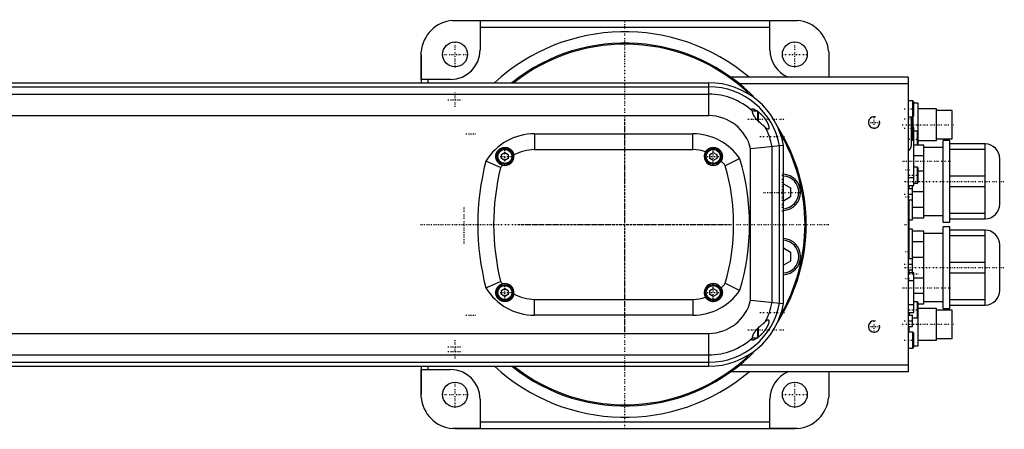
# Model space of a CAD drawing. Extents: x -702 to 168, y -90 to 90.
# Tile 5 of 5: x -267 to 168, y -90 to 90. Entities that reach past the tile are written whole.
import ezdxf

# ---------------------------------------------------------------- set-up
doc = ezdxf.new("R2010")
doc.units = 0
doc.linetypes.add('CENTER', pattern=[1.5, 0.45, -0.5, 0.05, -0.5])
for name, color, linetype in [('AM_0', 7, 'CONTINUOUS'), ('AM_10', 7, 'CONTINUOUS'), ('AM_7', 7, 'CENTER')]:
    doc.layers.add(name, color=color, linetype=linetype)

msp = doc.modelspace()

# ---------------------------------------------------------------- linework, layer by layer
at = {"layer": 'AM_0', "color": 7, "linetype": 'CONTINUOUS'}
for p, q in [((-76.12, 89.96), (-64, 89.96)), ((-75, 90), (75, 90)), ((-64, 89.96), (-64, 77)), ((-64, 87), (64, 87)), ((64, 89.96), (76.12, 89.96)), ((64, 77), (64, 89.96)), ((-90, 75), (-90, 62.5)), ((-89.96, 64), (-89.96, 76.12)), ((89.96, 76.12), (89.96, 65)), ((90, 75), (90, 65)), ((-427, 62.5), (37, 62.5)), ((-77, 64), (-89.96, 64)), ((-87, 64), (-87, 62.5)), ((37, 48), (37, 62.5)), ((125, 65), (46.64, 65)), ((125, 62), (50.56, 62)), ((125, 65), (125, -65)), ((-392.66, 60.75), (37, 60.75)), ((-344.7, 57.5), (37, 57.5)), ((127.1, 54.5), (125, 54.5)), ((127.5, 54.1), (127.1, 54.5)), ((127.1, 47.5), (127.1, 54.5)), ((127.5, 47.9), (127.5, 54.1)), ((129.5, 53.5), (127.5, 53.5)), ((129.5, 35), (129.5, 53.5)), ((-324.84, 48), (37, 48)), ((58.6, 50), (56.28, 50)), ((59, 49.6), (58.6, 50)), ((58.6, 45.85), (58.6, 50)), ((59, 45.43), (59, 49.6)), ((127.1, 47.5), (127.5, 47.9)), ((137.5, 51), (129.5, 51)), ((137.5, 37), (137.5, 51)), ((144.5, 50.25), (137.5, 50.25)), ((144.5, 37.75), (144.5, 50.25)), ((125, 47.5), (127.1, 47.5)), ((126.5, 35), (126.5, 47.51)), ((126.7, 37), (126.7, 47.51)), ((127.2, 37.5), (127.2, 47.5)), ((-40, 40), (30, 40)), ((-40, 40), (-40, 33)), ((30, 33), (30, 40)), ((127.5, 42.74), (127.2, 42.74)), ((127.2, 39.34), (127.5, 39.34)), ((127.5, 17.26), (127.5, 42.74)), ((129.1, 41.17), (127.5, 41.17)), ((129.5, 40.77), (129.1, 41.17)), ((129.1, 35), (129.1, 41.17)), ((126.5, 37), (126.7, 37)), ((132, 35), (127.5, 35)), ((129.5, 37), (137.5, 37)), ((132, 3), (132, 35)), ((137.5, 37.75), (144.5, 37.75)), ((143.5, 37), (140.5, 37)), ((140.5, 1), (140.5, 37)), ((143.5, 1), (143.5, 37)), ((159, 35.5), (143.5, 35.5)), ((159, 2.5), (159, 35.5)), ((-54.5, 30.87), (-53, 31.73)), ((-54.5, 29.13), (-54.5, 30.87)), ((-53, 31.73), (-51.5, 30.87)), ((-51.5, 30.87), (-51.5, 29.13)), ((-40, 33), (30, 33)), ((37.5, 30.87), (39, 31.73)), ((37.5, 29.13), (37.5, 30.87)), ((39, 31.73), (40.5, 30.87)), ((40.5, 30.87), (40.5, 29.13)), ((70, 34.77), (55.5, 33.33)), ((55.5, -33.33), (55.5, 33.33)), ((65, -34.32), (65, 34.32)), ((68.25, -34.61), (68.25, 34.61)), ((70, -34.77), (70, 34.77)), ((127.5, 30.49), (132, 30.49)), ((140.5, 34), (132, 34)), ((143.5, 33.2), (159, 33.2)), ((-54.89, 25.11), (-61.39, 27.93)), ((-53, 28.27), (-54.5, 29.13)), ((-51.5, 29.13), (-53, 28.27)), ((39, 28.27), (37.5, 29.13)), ((40.5, 29.13), (39, 28.27)), ((50.69, 29.03), (44.32, 25.91)), ((165.5, 9), (165.5, 29)), ((129.1, 25.25), (127.5, 25.25)), ((129.5, 24.85), (129.1, 25.25)), ((129.1, 18.25), (129.1, 25.25)), ((129.5, 18.65), (129.5, 24.85)), ((132, 23.51), (129.5, 23.51)), ((70, 17.95), (73.07, 16.18)), ((125, 20.66), (127.5, 20.66)), ((127.5, 18.25), (129.1, 18.25)), ((129.1, 18.25), (129.5, 18.65)), ((159, 21.3), (143.5, 21.3)), ((73.07, 16.18), (73.07, 12.13)), ((125, 17.26), (127.5, 17.26)), ((125, 15.85), (127, 15.85)), ((125, 13.35), (127, 13.35)), ((125.5, 15.87), (125.5, 17.27)), ((127, 10.85), (127, 17.26)), ((127, 14.49), (132, 14.49)), ((143.5, 16.7), (159, 16.7)), ((73.07, 12.13), (70, 10.36)), ((125, 10.85), (127, 10.85)), ((125.5, -15.02), (125.5, 10.86)), ((127, 2), (127, 10.84)), ((132, 7.51), (127, 7.51)), ((159, 4.8), (143.5, 4.8)), ((125.5, 2), (127, 2)), ((127, 3), (132, 3)), ((132, 4), (140.5, 4)), ((140.5, 1), (143.5, 1)), ((143.5, 2.5), (159, 2.5)), ((127, -2), (125.5, -2)), ((127, -21.26), (127, -2)), ((132, -3), (127, -3)), ((132, -35), (132, -3)), ((140.5, -4), (132, -4)), ((143.5, -1), (140.5, -1)), ((140.5, -37), (140.5, -1)), ((143.5, -37), (143.5, -1)), ((159, -2.5), (143.5, -2.5)), ((159, -35.5), (159, -2.5)), ((127, -7.51), (132, -7.51)), ((143.5, -4.8), (159, -4.8)), ((70, -10.36), (73.07, -12.13)), ((73.07, -12.13), (73.07, -16.18)), ((165.5, -29), (165.5, -9)), ((73.07, -16.18), (70, -17.95)), ((125, -15), (127, -15)), ((132, -14.49), (127, -14.49)), ((159, -16.7), (143.5, -16.7)), ((125, -17.5), (127, -17.5)), ((125, -20), (127, -20)), ((127.5, -21.26), (125, -21.26)), ((125.5, -21.28), (125.5, -20)), ((127.5, -38.74), (127.5, -21.26)), ((143.5, -21.3), (159, -21.3)), ((-61.39, -27.93), (-54.89, -25.11)), ((44.32, -25.91), (50.69, -29.03)), ((125, -24.66), (127.5, -24.66)), ((127.5, -23.51), (132, -23.51)), ((-54.5, -29.13), (-53, -28.27)), ((-54.5, -30.87), (-54.5, -29.13)), ((-53, -28.27), (-51.5, -29.13)), ((-51.5, -29.13), (-51.5, -30.87)), ((37.5, -29.13), (39, -28.27)), ((37.5, -30.87), (37.5, -29.13)), ((39, -28.27), (40.5, -29.13)), ((40.5, -29.13), (40.5, -30.87)), ((-53, -31.73), (-54.5, -30.87)), ((-51.5, -30.87), (-53, -31.73)), ((-40, -40), (-40, -33)), ((-40, -33), (30, -33)), ((30, -33), (30, -40)), ((39, -31.73), (37.5, -30.87)), ((40.5, -30.87), (39, -31.73)), ((55.5, -33.33), (70, -34.77)), ((132, -30.49), (127.5, -30.49)), ((129.1, -34.17), (127.5, -34.17)), ((129.5, -34.57), (129.1, -34.17)), ((129.1, -41.17), (129.1, -34.17)), ((129.5, -53.5), (129.5, -34.57)), ((132, -34), (140.5, -34)), ((159, -33.2), (143.5, -33.2)), ((125, -35.34), (127.5, -35.34)), ((125, -38.74), (127.5, -38.74)), ((125.5, -40.03), (125.5, -38.78)), ((125.6, -40), (125.6, -38.74)), ((129.5, -35), (132, -35)), ((137.5, -37), (129.5, -37)), ((137.5, -51), (137.5, -37)), ((144.5, -37.75), (137.5, -37.75)), ((140.5, -37), (143.5, -37)), ((143.5, -35.5), (159, -35.5)), ((144.5, -50.25), (144.5, -37.75)), ((30, -40), (-40, -40)), ((125, -40), (127, -40)), ((125, -42.5), (127, -42.5)), ((127, -45), (127, -40)), ((127, -41.17), (129.1, -41.17)), ((129.1, -41.17), (129.5, -40.77)), ((58.6, -50), (58.6, -45.85)), ((59, -49.6), (59, -45.43)), ((125, -45), (127, -45)), ((127.1, -47.5), (125, -47.5)), ((125.5, -47.5), (125.5, -45.04)), ((127.5, -47.9), (127.1, -47.5)), ((127.1, -54.5), (127.1, -47.5)), ((-324.84, -48), (37, -48)), ((37, -62.5), (37, -48)), ((56.28, -50), (58.6, -50)), ((58.6, -50), (59, -49.6)), ((127.5, -54.1), (127.5, -47.9)), ((129.5, -51), (137.5, -51)), ((137.5, -50.25), (144.5, -50.25)), ((125, -54.5), (127.1, -54.5)), ((127.1, -54.5), (127.5, -54.1)), ((127.5, -53.5), (129.5, -53.5)), ((-392.66, -60.75), (37, -60.75)), ((-344.7, -57.5), (37, -57.5)), ((-427, -62.5), (37, -62.5)), ((-90, -62.5), (-90, -75)), ((-89.96, -76.12), (-89.96, -64)), ((-89.96, -64), (-77, -64)), ((-87, -62.5), (-87, -64)), ((125, -65), (46.64, -65)), ((125, -62), (50.56, -62)), ((89.96, -65), (89.96, -76.12)), ((90, -65), (90, -75)), ((-64, -77), (-64, -89.96)), ((64, -89.96), (64, -77)), ((-64, -89.96), (-76.12, -89.96)), ((-75, -90), (75, -90)), ((-64, -87), (64, -87)), ((76.12, -89.96), (64, -89.96))]:
    msp.add_line(p, q, dxfattribs=at)
for points in [[(-76.12, 89.96, 0), (-75.93, 89.97, 0), (-75.56, 89.99, 0), (-75.18, 90, 0), (-75, 90, 0)], [(75, 90, 0), (75.18, 90, 0), (75.56, 89.99, 0), (75.93, 89.97, 0), (76.12, 89.96, 0)], [(-90, 75, 0), (-90, 75.18, 0), (-89.99, 75.56, 0), (-89.97, 75.93, 0), (-89.96, 76.12, 0)], [(89.96, 76.12, 0), (89.97, 75.93, 0), (89.99, 75.56, 0), (90, 75.18, 0), (90, 75, 0)], [(56.29, 49.98, 0), (56.25, 50.04, 0), (56.2, 50.14, 0), (56.14, 50.24, 0), (56.12, 50.28, 0), (56.09, 50.33, 0), (56.05, 50.42, 0), (56.02, 50.5, 0), (56, 50.58, 0), (55.98, 50.65, 0), (55.97, 50.72, 0), (55.97, 50.75, 0), (55.97, 50.77, 0), (55.98, 50.83, 0), (56, 50.87, 0), (56.02, 50.91, 0), (56.05, 50.94, 0), (56.09, 50.96, 0), (56.11, 50.97, 0), (56.13, 50.98, 0), (56.19, 50.99, 0), (56.24, 51, 0), (56.28, 51, 0)], [(56.28, 51, 0), (56.31, 51, 0), (56.4, 50.99, 0), (56.49, 50.98, 0), (56.54, 50.97, 0), (56.59, 50.95, 0), (56.69, 50.92, 0), (56.8, 50.89, 0), (56.91, 50.84, 0), (57.03, 50.8, 0), (57.16, 50.74, 0), (57.22, 50.71, 0), (57.28, 50.68, 0), (57.41, 50.61, 0), (57.54, 50.54, 0), (57.68, 50.47, 0), (57.81, 50.39, 0), (57.94, 50.31, 0), (58.01, 50.27, 0), (58.08, 50.23, 0), (58.21, 50.14, 0), (58.35, 50.05, 0), (58.42, 50, 0)], [(61.81, 43.02, 0), (61.78, 43.04, 0), (61.72, 43.08, 0), (61.66, 43.13, 0), (61.63, 43.15, 0), (61.6, 43.18, 0), (61.54, 43.22, 0), (61.48, 43.27, 0), (61.26, 43.44, 0), (60.87, 43.74, 0), (60.68, 43.9, 0), (60.48, 44.06, 0), (60.09, 44.4, 0), (59.7, 44.76, 0), (59.31, 45.13, 0), (58.92, 45.51, 0), (58.7, 45.74, 0), (58.64, 45.81, 0), (58.58, 45.87, 0), (58.54, 45.91, 0), (58.51, 45.94, 0), (58.45, 46.01, 0), (58.39, 46.08, 0), (58.36, 46.11, 0), (58.33, 46.15, 0), (58.27, 46.21, 0), (58.21, 46.28, 0), (58.18, 46.32, 0), (58.15, 46.35, 0), (58.09, 46.42, 0), (58.03, 46.49, 0), (57.97, 46.56, 0), (57.91, 46.64, 0), (57.85, 46.71, 0), (57.83, 46.74, 0), (57.8, 46.78, 0), (57.74, 46.85, 0), (57.68, 46.93, 0), (57.63, 47, 0), (57.57, 47.07, 0), (57.52, 47.15, 0), (57.49, 47.18, 0), (57.47, 47.22, 0), (57.41, 47.29, 0), (57.36, 47.37, 0), (57.31, 47.44, 0), (57.26, 47.52, 0), (57.21, 47.59, 0), (57.19, 47.63, 0), (57.16, 47.67, 0), (57.12, 47.75, 0), (57.07, 47.82, 0), (57.02, 47.9, 0), (56.98, 47.97, 0), (56.94, 48.05, 0), (56.91, 48.09, 0), (56.89, 48.13, 0), (56.85, 48.2, 0), (56.81, 48.28, 0), (56.77, 48.35, 0), (56.74, 48.43, 0), (56.7, 48.5, 0), (56.68, 48.54, 0), (56.67, 48.58, 0), (56.63, 48.65, 0), (56.6, 48.73, 0), (56.59, 48.77, 0), (56.57, 48.8, 0), (56.54, 48.88, 0), (56.51, 48.95, 0), (56.5, 48.99, 0), (56.49, 49.02, 0), (56.46, 49.1, 0), (56.44, 49.17, 0), (56.42, 49.24, 0), (56.4, 49.31, 0), (56.38, 49.38, 0), (56.37, 49.41, 0), (56.36, 49.45, 0), (56.35, 49.51, 0), (56.33, 49.58, 0), (56.32, 49.64, 0), (56.31, 49.71, 0), (56.3, 49.77, 0), (56.3, 49.8, 0), (56.3, 49.83, 0), (56.29, 49.89, 0), (56.29, 49.95, 0), (56.29, 49.98, 0)], [(59, 49.57, 0), (59.04, 49.54, 0), (59.11, 49.48, 0), (59.19, 49.41, 0), (59.23, 49.38, 0), (59.27, 49.35, 0), (59.35, 49.28, 0), (59.42, 49.22, 0), (59.5, 49.15, 0), (59.58, 49.08, 0), (59.66, 49.02, 0), (59.7, 48.98, 0), (59.74, 48.95, 0), (59.81, 48.87, 0), (59.89, 48.8, 0), (59.97, 48.73, 0), (60.04, 48.66, 0), (60.12, 48.58, 0), (60.16, 48.55, 0), (60.2, 48.51, 0), (60.27, 48.43, 0), (60.35, 48.36, 0), (60.39, 48.32, 0), (60.42, 48.28, 0), (60.5, 48.2, 0), (60.57, 48.12, 0), (60.61, 48.08, 0), (60.65, 48.04, 0), (60.72, 47.96, 0), (60.79, 47.88, 0), (60.87, 47.8, 0), (60.94, 47.72, 0), (61.01, 47.64, 0), (61.04, 47.6, 0), (61.08, 47.56, 0), (61.15, 47.48, 0), (61.21, 47.4, 0), (61.28, 47.32, 0), (61.35, 47.23, 0), (61.41, 47.15, 0), (61.45, 47.11, 0), (61.48, 47.07, 0), (61.54, 46.98, 0), (61.61, 46.9, 0), (61.68, 46.81, 0), (61.74, 46.72, 0), (61.81, 46.63, 0), (61.84, 46.59, 0), (61.87, 46.54, 0), (61.93, 46.45, 0), (62, 46.36, 0), (62.06, 46.27, 0), (62.12, 46.17, 0), (62.18, 46.08, 0), (62.21, 46.03, 0), (62.24, 45.99, 0), (62.3, 45.89, 0), (62.36, 45.8, 0), (62.42, 45.7, 0), (62.48, 45.61, 0), (62.53, 45.51, 0), (62.56, 45.46, 0), (62.59, 45.42, 0), (62.64, 45.32, 0), (62.69, 45.22, 0), (62.72, 45.18, 0), (62.74, 45.13, 0), (62.79, 45.04, 0), (62.84, 44.94, 0), (62.86, 44.89, 0), (62.89, 44.85, 0), (62.93, 44.75, 0), (62.98, 44.66, 0), (63.02, 44.57, 0), (63.06, 44.48, 0), (63.1, 44.39, 0), (63.12, 44.34, 0), (63.13, 44.3, 0), (63.17, 44.21, 0), (63.21, 44.12, 0), (63.24, 44.03, 0), (63.27, 43.95, 0), (63.3, 43.87, 0), (63.31, 43.82, 0), (63.33, 43.78, 0), (63.35, 43.7, 0), (63.38, 43.62, 0), (63.4, 43.54, 0), (63.42, 43.46, 0), (63.45, 43.38, 0), (63.46, 43.35, 0), (63.46, 43.31, 0), (63.48, 43.23, 0), (63.5, 43.16, 0), (63.51, 43.09, 0), (63.52, 43.02, 0), (63.53, 42.95, 0), (63.54, 42.92, 0), (63.54, 42.88, 0), (63.55, 42.82, 0), (63.56, 42.75, 0), (63.56, 42.69, 0), (63.56, 42.64, 0), (63.56, 42.58, 0), (63.56, 42.55, 0), (63.56, 42.53, 0), (63.56, 42.48, 0), (63.55, 42.43, 0), (63.55, 42.41, 0), (63.55, 42.38, 0), (63.54, 42.34, 0), (63.53, 42.3, 0), (63.52, 42.28, 0), (63.52, 42.26, 0), (63.5, 42.22, 0), (63.49, 42.19, 0), (63.47, 42.16, 0), (63.46, 42.13, 0), (63.44, 42.11, 0), (63.43, 42.1, 0), (63.42, 42.09, 0), (63.4, 42.07, 0), (63.38, 42.05, 0), (63.35, 42.04, 0), (63.33, 42.02, 0), (63.3, 42.01, 0), (63.29, 42.01, 0), (63.28, 42.01, 0), (63.25, 42, 0), (63.22, 42, 0), (63.2, 42, 0)], [(63.2, 42, 0), (63.18, 42, 0), (63.12, 42.01, 0), (63.06, 42.02, 0), (63.03, 42.03, 0), (63, 42.04, 0), (62.93, 42.07, 0), (62.86, 42.11, 0), (62.79, 42.15, 0), (62.71, 42.2, 0), (62.64, 42.25, 0), (62.6, 42.28, 0), (62.56, 42.31, 0), (62.47, 42.38, 0), (62.39, 42.45, 0), (62.3, 42.53, 0), (62.22, 42.61, 0), (62.13, 42.69, 0), (62.09, 42.74, 0), (62.04, 42.78, 0), (61.95, 42.87, 0), (61.86, 42.97, 0), (61.81, 43.02, 0)], [(-54.12, 26.16, 0), (-54.21, 26.19, 0), (-54.39, 26.25, 0), (-54.56, 26.32, 0), (-54.65, 26.35, 0), (-54.73, 26.39, 0), (-54.89, 26.48, 0), (-55.05, 26.57, 0), (-55.21, 26.67, 0), (-55.36, 26.77, 0), (-55.5, 26.88, 0), (-55.57, 26.94, 0), (-55.64, 26.99, 0), (-55.77, 27.12, 0), (-55.9, 27.24, 0), (-56.02, 27.37, 0), (-56.13, 27.51, 0), (-56.23, 27.64, 0), (-56.28, 27.71, 0), (-56.33, 27.79, 0), (-56.42, 27.93, 0), (-56.51, 28.08, 0), (-56.55, 28.15, 0), (-56.58, 28.23, 0), (-56.66, 28.38, 0), (-56.72, 28.53, 0), (-56.75, 28.61, 0), (-56.78, 28.68, 0), (-56.83, 28.84, 0), (-56.87, 29, 0), (-56.91, 29.15, 0), (-56.94, 29.31, 0), (-56.96, 29.46, 0), (-56.97, 29.54, 0), (-56.98, 29.62, 0), (-56.99, 29.77, 0), (-57, 29.93, 0), (-57, 30.08, 0), (-56.99, 30.24, 0), (-56.98, 30.39, 0), (-56.97, 30.46, 0), (-56.96, 30.54, 0), (-56.94, 30.68, 0), (-56.91, 30.83, 0), (-56.88, 30.98, 0), (-56.84, 31.12, 0), (-56.8, 31.26, 0), (-56.77, 31.33, 0), (-56.75, 31.4, 0), (-56.7, 31.53, 0), (-56.64, 31.66, 0), (-56.57, 31.8, 0), (-56.51, 31.92, 0), (-56.43, 32.05, 0), (-56.4, 32.11, 0), (-56.36, 32.18, 0), (-56.27, 32.3, 0), (-56.18, 32.42, 0), (-56.09, 32.54, 0), (-55.99, 32.66, 0), (-55.88, 32.77, 0), (-55.83, 32.83, 0), (-55.77, 32.88, 0), (-55.66, 32.99, 0), (-55.55, 33.09, 0), (-55.49, 33.13, 0), (-55.43, 33.18, 0), (-55.3, 33.27, 0), (-55.17, 33.36, 0), (-55.11, 33.4, 0), (-55.04, 33.44, 0), (-54.91, 33.51, 0), (-54.78, 33.58, 0), (-54.65, 33.65, 0), (-54.51, 33.7, 0), (-54.38, 33.76, 0), (-54.31, 33.78, 0), (-54.24, 33.8, 0), (-54.11, 33.84, 0), (-53.97, 33.88, 0), (-53.83, 33.91, 0), (-53.69, 33.94, 0), (-53.54, 33.96, 0), (-53.47, 33.97, 0), (-53.4, 33.98, 0), (-53.25, 33.99, 0), (-53.11, 34, 0), (-52.96, 34, 0), (-52.81, 34, 0), (-52.66, 33.99, 0), (-52.59, 33.98, 0), (-52.51, 33.97, 0), (-52.36, 33.95, 0), (-52.22, 33.92, 0), (-52.07, 33.89, 0), (-51.92, 33.85, 0), (-51.78, 33.81, 0), (-51.71, 33.78, 0), (-51.63, 33.76, 0), (-51.49, 33.7, 0), (-51.35, 33.64, 0), (-51.21, 33.58, 0), (-51.07, 33.51, 0), (-50.94, 33.43, 0), (-50.87, 33.39, 0), (-50.81, 33.35, 0), (-50.68, 33.26, 0), (-50.55, 33.16, 0), (-50.49, 33.11, 0), (-50.43, 33.06, 0), (-50.31, 32.96, 0), (-50.19, 32.85, 0), (-50.13, 32.79, 0), (-50.08, 32.73, 0), (-49.97, 32.61, 0), (-49.86, 32.48, 0), (-49.76, 32.35, 0), (-49.67, 32.22, 0), (-49.58, 32.08, 0), (-49.54, 32, 0), (-49.5, 31.93, 0), (-49.42, 31.78, 0), (-49.35, 31.63, 0), (-49.28, 31.47, 0), (-49.22, 31.31, 0), (-49.17, 31.15, 0), (-49.14, 31.07, 0), (-49.12, 30.98, 0), (-49.08, 30.82, 0), (-49.05, 30.65, 0), (-49.04, 30.57, 0)], [(35.6, 32.11, 0), (35.63, 32.15, 0), (35.69, 32.24, 0), (35.75, 32.33, 0), (35.78, 32.38, 0), (35.81, 32.42, 0), (35.88, 32.5, 0), (35.95, 32.59, 0), (36.02, 32.67, 0), (36.09, 32.75, 0), (36.17, 32.82, 0), (36.2, 32.86, 0), (36.24, 32.9, 0), (36.32, 32.97, 0), (36.4, 33.04, 0), (36.48, 33.11, 0), (36.57, 33.18, 0), (36.65, 33.24, 0), (36.7, 33.27, 0), (36.74, 33.3, 0), (36.83, 33.36, 0), (36.92, 33.42, 0), (36.97, 33.45, 0), (37.01, 33.47, 0), (37.11, 33.52, 0), (37.2, 33.57, 0), (37.25, 33.6, 0), (37.3, 33.62, 0), (37.4, 33.67, 0), (37.5, 33.71, 0), (37.6, 33.75, 0), (37.7, 33.78, 0), (37.8, 33.82, 0), (37.85, 33.83, 0), (37.9, 33.85, 0), (38.01, 33.88, 0), (38.11, 33.9, 0), (38.22, 33.92, 0), (38.33, 33.94, 0), (38.44, 33.96, 0), (38.49, 33.97, 0), (38.54, 33.97, 0), (38.65, 33.98, 0), (38.76, 33.99, 0), (38.87, 34, 0), (38.98, 34, 0), (39.09, 34, 0), (39.15, 34, 0), (39.21, 33.99, 0), (39.32, 33.99, 0), (39.43, 33.98, 0), (39.54, 33.96, 0), (39.65, 33.95, 0), (39.76, 33.93, 0), (39.82, 33.92, 0), (39.87, 33.9, 0), (39.98, 33.88, 0), (40.09, 33.85, 0), (40.2, 33.82, 0), (40.31, 33.78, 0), (40.42, 33.74, 0), (40.47, 33.72, 0), (40.52, 33.7, 0), (40.63, 33.65, 0), (40.74, 33.6, 0), (40.79, 33.58, 0), (40.84, 33.55, 0), (40.94, 33.5, 0), (41.04, 33.44, 0), (41.09, 33.41, 0), (41.14, 33.38, 0), (41.24, 33.31, 0), (41.34, 33.25, 0), (41.43, 33.18, 0), (41.52, 33.1, 0), (41.61, 33.03, 0), (41.66, 32.99, 0), (41.7, 32.95, 0), (41.79, 32.87, 0), (41.87, 32.79, 0), (41.95, 32.7, 0), (42.03, 32.61, 0), (42.11, 32.52, 0), (42.14, 32.47, 0), (42.18, 32.43, 0), (42.25, 32.33, 0), (42.32, 32.24, 0), (42.38, 32.14, 0), (42.44, 32.04, 0), (42.5, 31.93, 0), (42.53, 31.88, 0), (42.56, 31.83, 0), (42.61, 31.72, 0), (42.66, 31.61, 0), (42.71, 31.5, 0), (42.75, 31.39, 0), (42.79, 31.28, 0), (42.81, 31.22, 0), (42.83, 31.17, 0), (42.86, 31.05, 0), (42.89, 30.93, 0), (42.92, 30.82, 0), (42.94, 30.7, 0), (42.96, 30.58, 0), (42.97, 30.52, 0), (42.97, 30.46, 0), (42.99, 30.34, 0), (42.99, 30.22, 0), (43, 30.16, 0), (43, 30.1, 0), (43, 29.97, 0), (43, 29.85, 0), (42.99, 29.79, 0), (42.99, 29.73, 0), (42.98, 29.61, 0), (42.97, 29.48, 0), (42.95, 29.36, 0), (42.93, 29.24, 0), (42.9, 29.11, 0), (42.89, 29.05, 0), (42.87, 28.99, 0), (42.84, 28.87, 0), (42.8, 28.75, 0), (42.76, 28.63, 0), (42.71, 28.51, 0), (42.66, 28.39, 0), (42.64, 28.33, 0), (42.61, 28.28, 0), (42.55, 28.16, 0), (42.49, 28.05, 0), (42.46, 27.99, 0)], [(-49.04, -30.57, 0), (-49.05, -30.66, 0), (-49.09, -30.84, 0), (-49.13, -31.02, 0), (-49.16, -31.11, 0), (-49.18, -31.2, 0), (-49.24, -31.37, 0), (-49.31, -31.54, 0), (-49.39, -31.71, 0), (-49.47, -31.88, 0), (-49.56, -32.03, 0), (-49.6, -32.11, 0), (-49.65, -32.19, 0), (-49.75, -32.33, 0), (-49.86, -32.47, 0), (-49.97, -32.61, 0), (-50.09, -32.74, 0), (-50.21, -32.87, 0), (-50.27, -32.92, 0), (-50.33, -32.98, 0), (-50.46, -33.09, 0), (-50.6, -33.2, 0), (-50.67, -33.25, 0), (-50.73, -33.3, 0), (-50.87, -33.39, 0), (-51.02, -33.47, 0), (-51.09, -33.51, 0), (-51.16, -33.55, 0), (-51.31, -33.62, 0), (-51.45, -33.69, 0), (-51.6, -33.75, 0), (-51.75, -33.8, 0), (-51.91, -33.85, 0), (-51.98, -33.87, 0), (-52.06, -33.89, 0), (-52.21, -33.92, 0), (-52.36, -33.95, 0), (-52.51, -33.97, 0), (-52.67, -33.99, 0), (-52.82, -34, 0), (-52.89, -34, 0), (-52.97, -34, 0), (-53.12, -34, 0), (-53.27, -33.99, 0), (-53.41, -33.98, 0), (-53.56, -33.96, 0), (-53.71, -33.94, 0), (-53.78, -33.92, 0), (-53.85, -33.91, 0), (-53.99, -33.88, 0), (-54.13, -33.84, 0), (-54.27, -33.79, 0), (-54.41, -33.74, 0), (-54.54, -33.69, 0), (-54.61, -33.66, 0), (-54.68, -33.63, 0), (-54.81, -33.57, 0), (-54.95, -33.49, 0), (-55.08, -33.42, 0), (-55.21, -33.34, 0), (-55.33, -33.25, 0), (-55.4, -33.2, 0), (-55.46, -33.16, 0), (-55.58, -33.06, 0), (-55.69, -32.96, 0), (-55.75, -32.91, 0), (-55.8, -32.85, 0), (-55.91, -32.74, 0), (-56.01, -32.63, 0), (-56.06, -32.57, 0), (-56.11, -32.51, 0), (-56.21, -32.39, 0), (-56.29, -32.27, 0), (-56.37, -32.15, 0), (-56.45, -32.02, 0), (-56.52, -31.9, 0), (-56.55, -31.83, 0), (-56.59, -31.77, 0), (-56.65, -31.64, 0), (-56.7, -31.51, 0), (-56.76, -31.38, 0), (-56.8, -31.24, 0), (-56.85, -31.1, 0), (-56.86, -31.03, 0), (-56.88, -30.96, 0), (-56.92, -30.82, 0), (-56.94, -30.67, 0), (-56.97, -30.53, 0), (-56.98, -30.38, 0), (-56.99, -30.23, 0), (-57, -30.16, 0), (-57, -30.08, 0), (-57, -29.93, 0), (-56.99, -29.78, 0), (-56.98, -29.63, 0), (-56.97, -29.48, 0), (-56.94, -29.33, 0), (-56.93, -29.26, 0), (-56.92, -29.18, 0), (-56.88, -29.03, 0), (-56.84, -28.89, 0), (-56.8, -28.74, 0), (-56.74, -28.59, 0), (-56.69, -28.45, 0), (-56.66, -28.38, 0), (-56.62, -28.31, 0), (-56.55, -28.17, 0), (-56.48, -28.03, 0), (-56.44, -27.96, 0), (-56.4, -27.89, 0), (-56.31, -27.76, 0), (-56.22, -27.62, 0), (-56.17, -27.56, 0), (-56.12, -27.5, 0), (-56.01, -27.37, 0), (-55.9, -27.25, 0), (-55.79, -27.13, 0), (-55.67, -27.02, 0), (-55.54, -26.91, 0), (-55.47, -26.86, 0), (-55.41, -26.81, 0), (-55.27, -26.71, 0), (-55.13, -26.61, 0), (-54.98, -26.53, 0), (-54.83, -26.45, 0), (-54.68, -26.37, 0), (-54.6, -26.34, 0), (-54.53, -26.3, 0), (-54.37, -26.24, 0), (-54.2, -26.19, 0), (-54.12, -26.16, 0)], [(42.46, -27.99, 0), (42.49, -28.04, 0), (42.54, -28.13, 0), (42.59, -28.23, 0), (42.61, -28.28, 0), (42.63, -28.33, 0), (42.68, -28.43, 0), (42.72, -28.52, 0), (42.76, -28.63, 0), (42.79, -28.73, 0), (42.82, -28.83, 0), (42.84, -28.88, 0), (42.85, -28.93, 0), (42.88, -29.04, 0), (42.91, -29.14, 0), (42.93, -29.24, 0), (42.95, -29.35, 0), (42.96, -29.46, 0), (42.97, -29.51, 0), (42.98, -29.56, 0), (42.99, -29.67, 0), (42.99, -29.78, 0), (43, -29.83, 0), (43, -29.88, 0), (43, -29.99, 0), (43, -30.1, 0), (43, -30.15, 0), (42.99, -30.2, 0), (42.99, -30.31, 0), (42.98, -30.42, 0), (42.97, -30.52, 0), (42.95, -30.63, 0), (42.93, -30.74, 0), (42.92, -30.79, 0), (42.91, -30.84, 0), (42.89, -30.95, 0), (42.86, -31.05, 0), (42.83, -31.16, 0), (42.8, -31.26, 0), (42.76, -31.37, 0), (42.74, -31.42, 0), (42.72, -31.47, 0), (42.68, -31.57, 0), (42.63, -31.67, 0), (42.59, -31.77, 0), (42.54, -31.87, 0), (42.48, -31.96, 0), (42.46, -32.01, 0), (42.43, -32.06, 0), (42.37, -32.16, 0), (42.31, -32.25, 0), (42.24, -32.34, 0), (42.18, -32.43, 0), (42.11, -32.52, 0), (42.07, -32.56, 0), (42.03, -32.61, 0), (41.96, -32.69, 0), (41.88, -32.77, 0), (41.8, -32.86, 0), (41.72, -32.93, 0), (41.63, -33.01, 0), (41.59, -33.05, 0), (41.55, -33.09, 0), (41.46, -33.16, 0), (41.36, -33.23, 0), (41.32, -33.26, 0), (41.27, -33.3, 0), (41.17, -33.36, 0), (41.07, -33.42, 0), (41.02, -33.45, 0), (40.97, -33.48, 0), (40.87, -33.54, 0), (40.76, -33.59, 0), (40.66, -33.64, 0), (40.55, -33.69, 0), (40.44, -33.73, 0), (40.39, -33.75, 0), (40.33, -33.77, 0), (40.22, -33.81, 0), (40.11, -33.84, 0), (39.99, -33.87, 0), (39.88, -33.9, 0), (39.76, -33.93, 0), (39.7, -33.94, 0), (39.65, -33.95, 0), (39.53, -33.96, 0), (39.41, -33.98, 0), (39.29, -33.99, 0), (39.18, -34, 0), (39.06, -34, 0), (39, -34, 0), (38.94, -34, 0), (38.82, -34, 0), (38.7, -33.99, 0), (38.58, -33.98, 0), (38.46, -33.96, 0), (38.35, -33.95, 0), (38.29, -33.94, 0), (38.23, -33.92, 0), (38.11, -33.9, 0), (37.99, -33.87, 0), (37.88, -33.84, 0), (37.76, -33.8, 0), (37.65, -33.77, 0), (37.59, -33.74, 0), (37.54, -33.72, 0), (37.42, -33.68, 0), (37.31, -33.63, 0), (37.26, -33.6, 0), (37.2, -33.57, 0), (37.09, -33.52, 0), (36.99, -33.46, 0), (36.93, -33.43, 0), (36.88, -33.39, 0), (36.78, -33.33, 0), (36.68, -33.26, 0), (36.58, -33.18, 0), (36.48, -33.11, 0), (36.38, -33.02, 0), (36.34, -32.98, 0), (36.29, -32.94, 0), (36.2, -32.85, 0), (36.11, -32.76, 0), (36.02, -32.67, 0), (35.94, -32.57, 0), (35.86, -32.47, 0), (35.82, -32.42, 0), (35.78, -32.37, 0), (35.71, -32.27, 0), (35.63, -32.16, 0), (35.6, -32.11, 0)], [(56.29, -49.98, 0), (56.29, -49.95, 0), (56.29, -49.89, 0), (56.3, -49.83, 0), (56.3, -49.8, 0), (56.3, -49.77, 0), (56.31, -49.71, 0), (56.32, -49.64, 0), (56.34, -49.58, 0), (56.35, -49.51, 0), (56.36, -49.45, 0), (56.37, -49.41, 0), (56.38, -49.38, 0), (56.4, -49.31, 0), (56.42, -49.24, 0), (56.44, -49.17, 0), (56.46, -49.09, 0), (56.49, -49.02, 0), (56.5, -48.99, 0), (56.51, -48.95, 0), (56.54, -48.88, 0), (56.57, -48.8, 0), (56.59, -48.77, 0), (56.6, -48.73, 0), (56.63, -48.65, 0), (56.67, -48.58, 0), (56.68, -48.54, 0), (56.7, -48.5, 0), (56.74, -48.43, 0), (56.77, -48.35, 0), (56.81, -48.28, 0), (56.85, -48.2, 0), (56.89, -48.12, 0), (56.92, -48.09, 0), (56.94, -48.05, 0), (56.98, -47.97, 0), (57.02, -47.89, 0), (57.07, -47.82, 0), (57.12, -47.74, 0), (57.16, -47.67, 0), (57.19, -47.63, 0), (57.21, -47.59, 0), (57.26, -47.52, 0), (57.31, -47.44, 0), (57.36, -47.37, 0), (57.42, -47.29, 0), (57.47, -47.22, 0), (57.49, -47.18, 0), (57.52, -47.14, 0), (57.58, -47.07, 0), (57.63, -47, 0), (57.69, -46.92, 0), (57.74, -46.85, 0), (57.8, -46.78, 0), (57.83, -46.74, 0), (57.85, -46.71, 0), (57.91, -46.64, 0), (57.97, -46.56, 0), (58.03, -46.49, 0), (58.09, -46.42, 0), (58.15, -46.35, 0), (58.18, -46.32, 0), (58.21, -46.28, 0), (58.27, -46.21, 0), (58.33, -46.15, 0), (58.36, -46.11, 0), (58.39, -46.08, 0), (58.45, -46.01, 0), (58.51, -45.94, 0), (58.54, -45.91, 0), (58.57, -45.87, 0), (58.64, -45.81, 0), (58.7, -45.74, 0), (58.92, -45.51, 0), (59.31, -45.13, 0), (59.7, -44.76, 0), (60.09, -44.4, 0), (60.48, -44.06, 0), (60.68, -43.9, 0), (60.87, -43.74, 0), (61.26, -43.44, 0), (61.48, -43.27, 0), (61.54, -43.22, 0), (61.6, -43.18, 0), (61.63, -43.15, 0), (61.66, -43.13, 0), (61.72, -43.08, 0), (61.78, -43.04, 0), (61.81, -43.02, 0)], [(63.2, -42, 0), (63.22, -42, 0), (63.25, -42, 0), (63.28, -42.01, 0), (63.29, -42.01, 0), (63.3, -42.01, 0), (63.33, -42.02, 0), (63.35, -42.04, 0), (63.38, -42.05, 0), (63.4, -42.07, 0), (63.42, -42.09, 0), (63.43, -42.1, 0), (63.44, -42.11, 0), (63.46, -42.13, 0), (63.47, -42.16, 0), (63.49, -42.19, 0), (63.5, -42.22, 0), (63.52, -42.26, 0), (63.52, -42.28, 0), (63.53, -42.3, 0), (63.54, -42.34, 0), (63.55, -42.38, 0), (63.55, -42.41, 0), (63.55, -42.43, 0), (63.56, -42.48, 0), (63.56, -42.53, 0), (63.56, -42.55, 0), (63.56, -42.58, 0), (63.56, -42.64, 0), (63.56, -42.69, 0), (63.56, -42.75, 0), (63.55, -42.82, 0), (63.54, -42.88, 0), (63.54, -42.92, 0), (63.53, -42.95, 0), (63.52, -43.02, 0), (63.51, -43.09, 0), (63.5, -43.16, 0), (63.48, -43.23, 0), (63.46, -43.31, 0), (63.46, -43.35, 0), (63.45, -43.38, 0), (63.42, -43.46, 0), (63.4, -43.54, 0), (63.38, -43.62, 0), (63.35, -43.7, 0), (63.33, -43.78, 0), (63.31, -43.82, 0), (63.3, -43.87, 0), (63.27, -43.95, 0), (63.24, -44.03, 0), (63.21, -44.12, 0), (63.17, -44.21, 0), (63.13, -44.3, 0), (63.12, -44.34, 0), (63.1, -44.39, 0), (63.06, -44.48, 0), (63.02, -44.57, 0), (62.98, -44.66, 0), (62.93, -44.75, 0), (62.89, -44.85, 0), (62.86, -44.89, 0), (62.84, -44.94, 0), (62.79, -45.04, 0), (62.74, -45.13, 0), (62.72, -45.18, 0), (62.69, -45.22, 0), (62.64, -45.32, 0), (62.59, -45.42, 0), (62.56, -45.46, 0), (62.53, -45.51, 0), (62.48, -45.61, 0), (62.42, -45.7, 0), (62.36, -45.8, 0), (62.3, -45.89, 0), (62.24, -45.99, 0), (62.21, -46.03, 0), (62.18, -46.08, 0), (62.12, -46.17, 0), (62.06, -46.27, 0), (62, -46.36, 0), (61.93, -46.45, 0), (61.87, -46.54, 0), (61.84, -46.59, 0), (61.81, -46.63, 0), (61.74, -46.72, 0), (61.68, -46.81, 0), (61.61, -46.9, 0), (61.54, -46.98, 0), (61.48, -47.07, 0), (61.45, -47.11, 0), (61.41, -47.15, 0), (61.35, -47.23, 0), (61.28, -47.32, 0), (61.21, -47.4, 0), (61.15, -47.48, 0), (61.08, -47.56, 0), (61.04, -47.6, 0), (61.01, -47.64, 0), (60.94, -47.72, 0), (60.87, -47.8, 0), (60.79, -47.88, 0), (60.72, -47.96, 0), (60.65, -48.04, 0), (60.61, -48.08, 0), (60.57, -48.12, 0), (60.5, -48.2, 0), (60.42, -48.28, 0), (60.39, -48.32, 0), (60.35, -48.36, 0), (60.27, -48.43, 0), (60.2, -48.51, 0), (60.16, -48.55, 0), (60.12, -48.58, 0), (60.04, -48.66, 0), (59.97, -48.73, 0), (59.89, -48.8, 0), (59.81, -48.87, 0), (59.74, -48.95, 0), (59.7, -48.98, 0), (59.66, -49.02, 0), (59.58, -49.08, 0), (59.5, -49.15, 0), (59.42, -49.22, 0), (59.35, -49.28, 0), (59.27, -49.35, 0), (59.23, -49.38, 0), (59.19, -49.41, 0), (59.11, -49.48, 0), (59.04, -49.54, 0), (59, -49.57, 0)], [(61.81, -43.02, 0), (61.86, -42.97, 0), (61.95, -42.87, 0), (62.04, -42.78, 0), (62.09, -42.74, 0), (62.13, -42.69, 0), (62.22, -42.61, 0), (62.3, -42.53, 0), (62.39, -42.45, 0), (62.47, -42.38, 0), (62.56, -42.31, 0), (62.6, -42.28, 0), (62.64, -42.25, 0), (62.71, -42.2, 0), (62.79, -42.15, 0), (62.86, -42.11, 0), (62.93, -42.07, 0), (63, -42.04, 0), (63.03, -42.03, 0), (63.06, -42.02, 0), (63.12, -42.01, 0), (63.18, -42, 0), (63.2, -42, 0)], [(56.28, -51, 0), (56.24, -51, 0), (56.19, -50.99, 0), (56.13, -50.98, 0), (56.11, -50.97, 0), (56.09, -50.96, 0), (56.05, -50.94, 0), (56.02, -50.91, 0), (56, -50.87, 0), (55.98, -50.83, 0), (55.97, -50.77, 0), (55.97, -50.75, 0), (55.97, -50.72, 0), (55.98, -50.65, 0), (56, -50.58, 0), (56.02, -50.5, 0), (56.05, -50.42, 0), (56.09, -50.33, 0), (56.12, -50.28, 0), (56.14, -50.24, 0), (56.2, -50.14, 0), (56.25, -50.04, 0), (56.29, -49.98, 0)], [(58.42, -50, 0), (58.35, -50.05, 0), (58.21, -50.14, 0), (58.08, -50.23, 0), (58.01, -50.27, 0), (57.94, -50.31, 0), (57.81, -50.39, 0), (57.68, -50.47, 0), (57.54, -50.54, 0), (57.41, -50.61, 0), (57.28, -50.68, 0), (57.22, -50.71, 0), (57.16, -50.74, 0), (57.03, -50.8, 0), (56.91, -50.84, 0), (56.8, -50.89, 0), (56.69, -50.92, 0), (56.59, -50.95, 0), (56.54, -50.97, 0), (56.49, -50.98, 0), (56.4, -50.99, 0), (56.31, -51, 0), (56.28, -51, 0)], [(-89.96, -76.12, 0), (-89.97, -75.93, 0), (-89.99, -75.56, 0), (-90, -75.18, 0), (-90, -75, 0)], [(90, -75, 0), (90, -75.18, 0), (89.99, -75.56, 0), (89.97, -75.93, 0), (89.96, -76.12, 0)], [(-75, -90, 0), (-75.18, -90, 0), (-75.56, -89.99, 0), (-75.93, -89.97, 0), (-76.12, -89.96, 0)], [(76.12, -89.96, 0), (75.93, -89.97, 0), (75.56, -89.99, 0), (75.18, -90, 0), (75, -90, 0)]]:
    msp.add_polyline3d(points, dxfattribs=at)
for centre, radius in [((-75, 75), 5.5), ((75, 75), 5.5), ((-53, 30), 3.5), ((-53, 30), 3.1), ((39, 30), 3.5), ((39, 30), 3.1), ((-53, -30), 3.5), ((-53, -30), 3.1), ((39, -30), 3.5), ((39, -30), 3.1), ((-75, -75), 5.5), ((75, -75), 5.5)]:
    msp.add_circle(centre, radius, dxfattribs=at)
for centre, radius, start, end in [((-75, 75), 15, 94.2866, 175.7134), ((75, 75), 15, 4.2866, 85.7134), ((0, 0), 85, 49.8808, 132.6679), ((0, 0), 80, 43.5347, 128.6248), ((0, 0), 79.5, 45.7482, 128.1716), ((-77, 77), 13, 270, 0), ((77, 77), 13, 180, 247.3801), ((37, 29), 33.5, 9.9116, 90), ((37, 29), 31.75, 10.1817, 90), ((37, 29), 28.5, 47.411, 90), ((37, 29), 19, 13.1736, 90), ((126.7, 47.5), 0.5, 0, 10.5501), ((-40, 15), 25, 90, 148.8434), ((30, 15), 25, 34.1273, 90), ((37, 29), 28.5, 10.7482, 29.4618), ((0, 0), 80, 327.3572, 32.6428), ((0, 0), 79.5, 329.5707, 30.4293), ((123.5, 35), 3, 300, 0), ((126.7, 37.5), 0.5, 270, 0), ((159, 29), 6.5, 0, 90), ((-53, 30), 4, 253.7055, 8.1233), ((-40, 15), 18, 90, 120.1476), ((30, 15), 18, 71.8745, 90), ((39, 30), 4, 148.2174, 329.8551), ((45, 0), 110, 165.2886, 194.7114), ((-40, 15), 18, 141.6811, 145.8274), ((30, 15), 18, 37.3006, 46.198), ((-45, 0), 100, 343.1266, 16.8734), ((45, 0), 103, 165.8897, 194.1103), ((-45, 0), 93, 343.8245, 16.1755), ((69.57, 14.16), 8, 273.0478, 86.9522), ((69.57, 14.16), 7.2, 273.3868, 86.6132), ((159, 9), 6.5, 270, 0), ((159, -9), 6.5, 0, 90), ((69.57, -14.16), 8, 273.0478, 86.9522), ((69.57, -14.16), 7.2, 273.3868, 86.6132), ((-40, -15), 18, 214.1726, 218.3189), ((-53, -30), 4, 351.8767, 106.2945), ((39, -30), 4, 30.1449, 211.7826), ((30, -15), 18, 313.802, 322.6994), ((-40, -15), 25, 211.1566, 270), ((30, -15), 25, 270, 325.8727), ((159, -29), 6.5, 270, 0), ((-40, -15), 18, 239.8524, 270), ((30, -15), 18, 270, 288.1255), ((37, -29), 19, 270, 346.8264), ((37, -29), 31.75, 270, 349.8183), ((37, -29), 33.5, 270, 350.0884), ((37, -29), 28.5, 330.5382, 349.2518), ((37, -29), 28.5, 270, 312.589), ((0, 0), 80, 231.3752, 316.4653), ((0, 0), 79.5, 231.8284, 314.2518), ((-77, -77), 13, 0, 90), ((0, 0), 85, 227.3321, 310.1192), ((77, -77), 13, 112.6199, 180), ((-75, -75), 15, 184.2866, 265.7134), ((75, -75), 15, 274.2866, 355.7134)]:
    msp.add_arc(centre, radius, start, end, dxfattribs=at)
at = {"layer": 'AM_10', "color": 7, "linetype": 'CONTINUOUS'}
for centre in [(110, 45), (110, -45)]:
    msp.add_arc(centre, 2.5, 75, 15, dxfattribs=at)
at = {"layer": 'AM_7', "color": 4, "linetype": 'CENTER'}
for p, q in [((0, -90.3), (0, 90.3)), ((-75, 69.22), (-75, 80.78)), ((75, 69.22), (75, 80.78)), ((-80.78, 75), (-69.22, 75)), ((69.22, 75), (80.78, 75)), ((-75, 51.85), (-75, 58.15)), ((-78.15, 55), (-71.85, 55)), ((123.3, 51), (127.7, 51)), ((0, -47.25), (0, 47.25)), ((54.25, 46.5), (70.75, 46.5)), ((107.38, 45), (112.62, 45)), ((110, 42.38), (110, 47.62)), ((122.45, 44), (145.55, 44)), ((123.33, 46.65), (127.17, 46.65)), ((-70.2, 40), (-65.8, 40)), ((123.31, 42.5), (127.39, 42.5)), ((59.5, 38.75), (70.5, 38.75)), ((125.3, 37.67), (129.7, 37.67)), ((-53, 26.32), (-53, 33.67)), ((39, 25.8), (39, 34.2)), ((-56.67, 30), (-49.33, 30)), ((34.8, 30), (43.2, 30)), ((122.53, 28), (143.97, 28)), ((69.57, 5.76), (69.57, 22.56)), ((125.58, 24), (123.92, 24)), ((125.3, 21.75), (129.7, 21.75)), ((123.5, 19), (167.5, 19)), ((61.17, 14.16), (77.97, 14.16)), ((123.33, 13.35), (127.17, 13.35)), ((125.58, 12), (123.92, 12)), ((-71, -8.4), (-71, 8.4)), ((-47.25, 0), (47.25, 0)), ((123.4, 0), (125.6, 0)), ((-90.3, 0), (90.3, 0)), ((-79.4, 0), (-62.6, 0)), ((125.58, -12), (123.92, -12)), ((123.33, -17.5), (127.17, -17.5)), ((123.5, -19), (167.5, -19)), ((39, -34.2), (39, -25.8)), ((125.58, -24), (123.92, -24)), ((125.3, -21.75), (129.7, -21.75)), ((-56.67, -30), (-49.33, -30)), ((-53, -33.67), (-53, -26.32)), ((34.8, -30), (43.2, -30)), ((122.53, -28), (143.97, -28)), ((59.5, -38.75), (70.5, -38.75)), ((125.3, -37.67), (129.7, -37.67)), ((-70.2, -40), (-65.8, -40)), ((110, -47.62), (110, -42.38)), ((123.33, -42.5), (127.17, -42.5)), ((54.25, -46.5), (70.75, -46.5)), ((107.38, -45), (112.62, -45)), ((122.45, -44), (145.55, -44)), ((-75, -59.15), (-75, -50.85)), ((123.3, -51), (127.7, -51)), ((-78.15, -54), (-71.85, -54)), ((-78.15, -56), (-71.85, -56)), ((-75, -80.78), (-75, -69.22)), ((75, -80.78), (75, -69.22)), ((-80.78, -75), (-69.22, -75)), ((69.22, -75), (80.78, -75))]:
    msp.add_line(p, q, dxfattribs=at)

doc.saveas('drawing.dxf')
